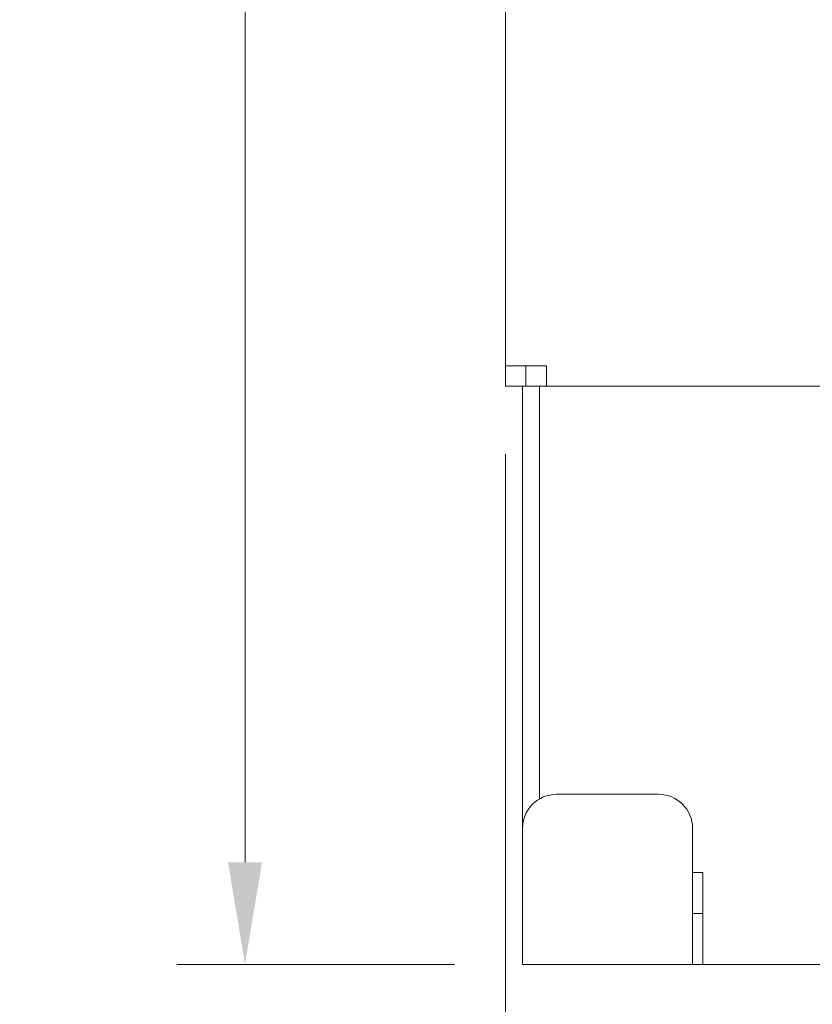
# Model space of a CAD drawing. Header units: inches. Extents: x 0 to 521, y 0 to 277.
# Tile 1 of 12: x 69 to 93, y 41 to 69. Entities that reach past the tile are written whole.
import ezdxf

# ---------------------------------------------------------------- set-up
doc = ezdxf.new("R2010")
doc.units = ezdxf.units.IN
doc.header["$MEASUREMENT"] = 0
doc.layers.get('0').update_dxf_attribs({"lineweight": 13})
doc.layers.add('Dimension', color=2, linetype='Continuous', lineweight=9)
doc.styles.add('ROMANS', font='romans')
doc.dimstyles.new('yutana', dxfattribs={"dimscale": 2, "dimtxt": 2, "dimasz": 1.5, "dimexe": 1, "dimexo": 1, "dimgap": 1, "dimtad": 1, "dimdec": 1, "dimzin": 0, "dimdsep": 46, "dimtxsty": 'ROMANS', "dimcen": 0, "dimadec": 0, "dimazin": 0, "dimtp": 0.01, "dimtm": 0.01, "dimtfac": 1, "dimtdec": 1, "dimtmove": 0, "dimatfit": 3, "dimfxl": 1, "dimtolj": 1, "dimtzin": 0, "dimlwd": 0, "dimlwe": 0, "dimarcsym": 0})

# ---------------------------------------------------------------- blocks, each defined once
blk = doc.blocks.new('*D2')
at = {"layer": 'Defpoints', "color": 0}
for p in [(76.08212342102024, 217.4584881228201), (86.43810753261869, 217.4584881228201), (84.24132278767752, 41.70848812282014)]:
    blk.add_point(p, dxfattribs=at)
at = {"layer": 'Dimension', "color": 0, "lineweight": 0}
for p, q in [((84.43810753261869, 217.4584881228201), (74.08212342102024, 217.4584881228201)), ((76.08212342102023, 44.70848812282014), (76.08212342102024, 214.4584881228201)), ((82.24132278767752, 41.70848812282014), (74.08212342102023, 41.70848812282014))]:
    blk.add_line(p, q, dxfattribs=at)
at = {"layer": 'Dimension', "color": 0}
for points in [[(76.58212342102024, 214.4584881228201), (75.58212342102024, 214.4584881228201), (76.08212342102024, 217.4584881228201)], [(75.58212342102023, 44.70848812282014), (76.58212342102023, 44.70848812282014), (76.08212342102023, 41.70848812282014)]]:
    blk.add_solid(points, dxfattribs=at)
at = {"layer": 'Dimension', "color": 0, "insert": (72.08212342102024, 139.5834881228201), "char_height": 4, "attachment_point": 5, "rotation": 90, "style": 'ROMANS'}
blk.add_mtext('\\A1;175.75', dxfattribs=at)
blk = doc.blocks.new('*D5')
at = {"layer": 'Defpoints', "color": 0}
for p in [(83.74132278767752, 58.70848812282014), (180.7413227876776, 41.70848812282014), (180.7413227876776, 25.34100891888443)]:
    blk.add_point(p, dxfattribs=at)
at = {"layer": 'Dimension', "color": 0, "lineweight": 0}
for p, q in [((83.74132278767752, 56.70848812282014), (83.74132278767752, 23.34100891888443)), ((180.7413227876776, 39.70848812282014), (180.7413227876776, 23.34100891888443)), ((86.74132278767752, 25.34100891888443), (177.7413227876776, 25.34100891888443))]:
    blk.add_line(p, q, dxfattribs=at)
at = {"layer": 'Dimension', "color": 0}
for points in [[(86.74132278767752, 25.84100891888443), (86.74132278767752, 24.84100891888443), (83.74132278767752, 25.34100891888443)], [(177.7413227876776, 24.84100891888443), (177.7413227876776, 25.84100891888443), (180.7413227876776, 25.34100891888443)]]:
    blk.add_solid(points, dxfattribs=at)
at = {"layer": 'Dimension', "color": 0, "insert": (132.2413227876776, 29.34100891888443), "char_height": 4, "attachment_point": 5, "style": 'ROMANS'}
blk.add_mtext('\\A1;97.0', dxfattribs=at)

msp = doc.modelspace()

# ---------------------------------------------------------------- linework, layer by layer
at = {"color": 3, "linetype": 'Continuous'}
for p, q in [((83.74132278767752, 58.70848812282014), (83.74132278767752, 108.5957881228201)), ((83.74132278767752, 59.30848812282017), (84.94132278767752, 59.30848812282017)), ((84.94132278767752, 58.70848812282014), (84.94132278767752, 59.30848812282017)), ((84.24132278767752, 45.70848812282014), (84.24132278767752, 58.70848812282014)), ((84.34132278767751, 58.70848812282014), (95.14132278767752, 58.70848812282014)), ((89.54132278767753, 43.20848812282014), (89.24132278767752, 43.20848812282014))]:
    msp.add_line(p, q, dxfattribs=at)
at = {"color": 7, "linetype": 'Continuous'}
for p, q in [((84.34132278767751, 58.70848812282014), (84.34132278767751, 59.30848812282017)), ((83.74132278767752, 58.70848812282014), (84.34132278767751, 58.70848812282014)), ((84.74132278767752, 58.70848812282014), (84.74132278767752, 46.55397923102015)), ((85.24132278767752, 46.70848812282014), (88.24132278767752, 46.70848812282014)), ((84.24132278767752, 41.70848812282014), (84.24132278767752, 45.70848812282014)), ((89.24132278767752, 45.70848812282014), (89.24132278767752, 41.70848812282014)), ((89.24132278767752, 44.40848812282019), (89.54132278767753, 44.40848812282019)), ((89.54132278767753, 41.70848812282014), (89.54132278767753, 44.40848812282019)), ((84.24132278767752, 41.70848812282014), (169.7413227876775, 41.70848812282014))]:
    msp.add_line(p, q, dxfattribs=at)
for centre, start, end in [((85.24132278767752, 45.70848812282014), 90, 180), ((88.24132278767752, 45.70848812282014), 0, 90)]:
    msp.add_arc(centre, 1, start, end, dxfattribs=at)

# ---------------------------------------------------------------- dimensions: what is measured, and where the dimension line sits
at = {"layer": 'Dimension'}
dim = msp.add_linear_dim(base=(76.08212342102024, 217.4584881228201), p1=(84.24132278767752, 41.70848812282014), p2=(86.43810753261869, 217.4584881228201), angle=90, dimstyle='yutana', override={"dimdec": 2}, dxfattribs=at)
dim.commit()
dim.dimension.update_dxf_attribs({"geometry": '*D2', "text_midpoint": (76.08212342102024, 139.5834881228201), "dimtype": 160})
dim = msp.add_linear_dim(base=(180.7413227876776, 25.34100891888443), p1=(83.74132278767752, 58.70848812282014), p2=(180.7413227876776, 41.70848812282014), dimstyle='yutana', dxfattribs=at)
dim.commit()
dim.dimension.update_dxf_attribs({"geometry": '*D5', "text_midpoint": (132.2413227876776, 25.34100891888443), "dimtype": 160})

doc.saveas('drawing.dxf')
